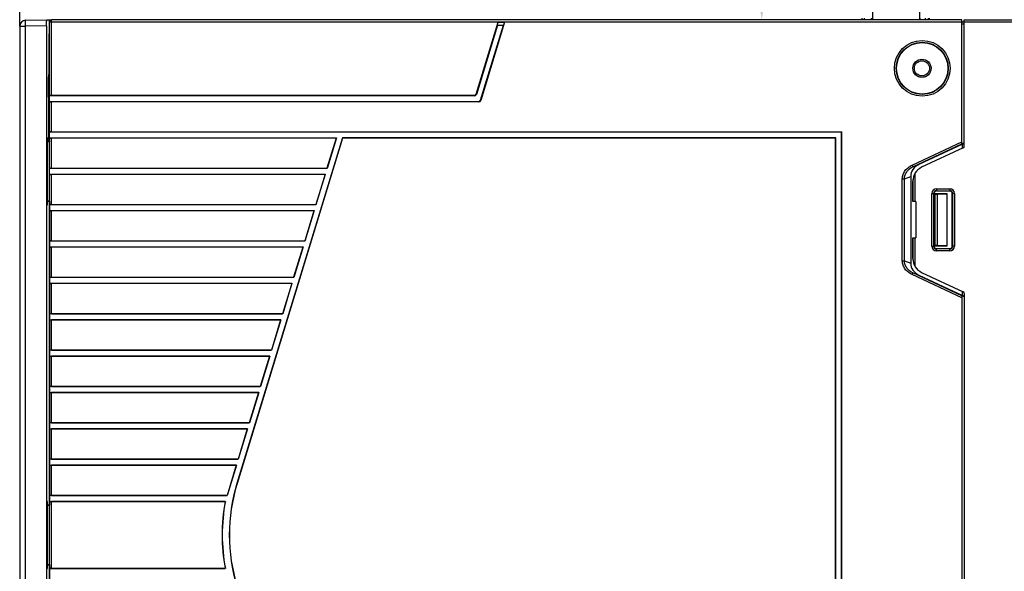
# Model space of a CAD drawing. Header units: millimetres. Extents: x -536 to 1170, y -857 to -283.
# Tile 28 of 39: x 613 to 776, y -469 to -378. Entities that reach past the tile are written whole.
import ezdxf

# ---------------------------------------------------------------- set-up
doc = ezdxf.new("R2010")
doc.units = ezdxf.units.MM
doc.header["$LTSCALE"] = 30.734
doc.header["$PDMODE"] = 3
doc.header["$PDSIZE"] = 2
doc.layers.get('0').update_dxf_attribs({"linetype": 'CONTINUOUS'})
doc.layers.get('Defpoints').update_dxf_attribs({"linetype": 'CONTINUOUS'})
doc.layers.add('标注', color=2, linetype='CONTINUOUS')
doc.styles.get("Standard").update_dxf_attribs({"font": 'txt', "width": 0.707})
doc.dimstyles.get("Standard").update_dxf_attribs({"dimtxt": 7, "dimasz": 4, "dimexe": 2, "dimexo": 0, "dimtad": 0, "dimtih": 1, "dimtoh": 1, "dimdec": 1, "dimdsep": 46, "dimtxsty": 'Standard', "dimcen": 0.09, "dimclrd": 256, "dimclre": 256, "dimclrt": 256, "dimadec": 0, "dimazin": 0, "dimtp": 0.01, "dimtm": 0.01, "dimtfac": 1, "dimtdec": 1, "dimtofl": 0, "dimtmove": 0, "dimatfit": 3, "dimfxl": 0, "dimtolj": 1, "dimarcsym": 0})

# ---------------------------------------------------------------- blocks, each defined once
blk = doc.blocks.new('*D38')
at = {"layer": 'Defpoints', "color": 0}
for p in [(787, -349.18), (613, -378.8), (787, -378.03)]:
    blk.add_point(p, dxfattribs=at)
at = {"layer": '标注', "lineweight": -2}
for p, q in [((613, -378.8), (613, -347.18)), ((787, -378.03), (787, -347.18)), ((617, -349.18), (691.48, -349.18)), ((783, -349.18), (712.53, -349.18))]:
    blk.add_line(p, q, dxfattribs=at)
at = {"layer": '标注'}
for points in [[(617, -348.51), (617, -349.84), (613, -349.18)], [(783, -349.84), (783, -348.51), (787, -349.18)]]:
    blk.add_solid(points, dxfattribs=at)
at = {"layer": '标注', "color": 0, "insert": (702, -349.18), "char_height": 7, "attachment_point": 5}
blk.add_mtext('\\A1;{\\A1;173%%p1}', dxfattribs=at)
blk = doc.blocks.new('*D46')
at = {"layer": 'Defpoints', "color": 0}
for p in [(754.57, -364.08), (735.55, -377.73), (753.87, -377.73)]:
    blk.add_point(p, dxfattribs=at)
at = {"layer": '标注', "lineweight": -2}
for p, q in [((735.55, -364.08), (735.55, -359.29)), ((735.55, -359.29), (739.55, -359.29)), ((754.57, -364.08), (733.55, -364.08)), ((735.55, -368.08), (735.55, -373.73)), ((753.87, -377.73), (733.55, -377.73))]:
    blk.add_line(p, q, dxfattribs=at)
at = {"layer": '标注'}
for points in [[(736.22, -368.08), (734.88, -368.08), (735.55, -364.08)], [(734.88, -373.73), (736.22, -373.73), (735.55, -377.73)]]:
    blk.add_solid(points, dxfattribs=at)
at = {"layer": '标注', "insert": (743.48, -359.29), "char_height": 7, "attachment_point": 5}
blk.add_mtext('\\A1;\\A1;14', dxfattribs=at)

msp = doc.modelspace()

# ---------------------------------------------------------------- linework, layer by layer
for p, q in [((753.87, -377.73), (753.87, -365.08)), ((761.62, -365.08), (761.62, -377.73))]:
    msp.add_line(p, q)
at = {"linetype": 'Continuous'}
for p, q in [((613, -378.79), (613.98, -378.79)), ((613, -378.8), (613, -546.68)), ((613.98, -377.8), (617.47, -377.73)), ((617.45, -378.73), (613.98, -378.79)), ((613.98, -545.17), (613.98, -378.79)), ((617.45, -378.73), (617.45, -545.23)), ((617.47, -377.73), (618.2, -377.73)), ((617.9, -397.76), (617.9, -378.03)), ((617.9, -397.76), (617.9, -378.03)), ((617.93, -390.25), (617.93, -378.03)), ((617.93, -378.03), (768.6, -378.03)), ((618.07, -377.73), (618.01, -377.77)), ((618.07, -377.77), (618.01, -377.77)), ((618.23, -390.22), (618.23, -377.73)), ((768.6, -377.73), (618.23, -377.73)), ((768.6, -377.73), (618.23, -377.73)), ((688.39, -390.02), (692.02, -378.13)), ((691.9, -378.63), (688.42, -390.03)), ((689.12, -391.01), (692.91, -378.63)), ((693.09, -378.13), (689.15, -391.02)), ((691.9, -378.63), (692.02, -378.13)), ((691.9, -378.63), (692.91, -378.63)), ((692.02, -378.13), (693.09, -378.13)), ((693.09, -378.13), (692.91, -378.63)), ((752.14, -377.73), (752.14, -377.43)), ((752.54, -377.73), (752.54, -377.43)), ((753.69, -377.73), (753.69, -377.43)), ((761.71, -377.73), (761.71, -377.43)), ((762.6, -377.73), (762.6, -377.43)), ((763.09, -377.73), (763.09, -377.43)), ((763.24, -377.73), (763.24, -377.43)), ((768.6, -398.2), (768.6, -377.73)), ((769, -378.13), (768.6, -378.13)), ((769, -378.43), (768.6, -378.43)), ((769, -398.58), (769, -377.73)), ((769, -377.73), (786.7, -377.73)), ((769, -377.73), (786.7, -377.73)), ((769, -378.03), (787, -378.03)), ((617.87, -379.89), (617.9, -379.85)), ((617.9, -379.89), (617.87, -379.89)), ((617.81, -380.94), (617.81, -386.74)), ((617.75, -386.82), (617.81, -386.74)), ((762, -385.73), (762, -385.73)), ((762, -385.73), (762, -385.73)), ((762, -385.73), (762, -385.73)), ((762, -385.73), (762, -385.73)), ((617.71, -388.32), (617.71, -389.15)), ((617.71, -388.32), (617.9, -388.32)), ((617.93, -389.15), (617.71, -389.15)), ((688.11, -390.22), (618.23, -390.22)), ((688.11, -390.22), (688.11, -390.25)), ((688.39, -390.02), (688.42, -390.03)), ((617.75, -390.66), (617.77, -390.66)), ((617.75, -390.66), (617.77, -390.66)), ((617.77, -390.66), (617.77, -397.55)), ((617.93, -391.21), (617.93, -390.25)), ((688.11, -390.25), (617.93, -390.25)), ((617.93, -396.25), (617.93, -391.21)), ((617.93, -391.21), (688.85, -391.21)), ((618.23, -396.22), (618.23, -391.24)), ((688.85, -391.24), (618.23, -391.24)), ((688.85, -391.24), (688.85, -391.21)), ((689.15, -391.02), (689.12, -391.01)), ((617.93, -397.21), (617.93, -396.25)), ((748.73, -396.25), (617.93, -396.25)), ((618.23, -396.22), (748.76, -396.22)), ((748.76, -396.22), (748.73, -396.25)), ((748.73, -523.21), (748.73, -396.25)), ((748.76, -523.24), (748.76, -396.22)), ((617.54, -397.71), (617.54, -407.76)), ((617.62, -397.72), (617.54, -397.71)), ((617.54, -397.76), (617.9, -397.76)), ((617.54, -397.76), (617.9, -397.76)), ((617.54, -397.81), (617.89, -397.81)), ((617.6, -397.22), (617.55, -397.21)), ((617.6, -397.22), (617.58, -397.22)), ((617.62, -397.76), (617.62, -397.72)), ((617.77, -397.55), (617.9, -397.68)), ((617.89, -397.81), (617.89, -407.66)), ((617.9, -397.68), (617.9, -397.76)), ((617.9, -397.76), (617.91, -397.81)), ((617.93, -402.25), (617.93, -397.21)), ((617.93, -397.21), (665.31, -397.21)), ((618.23, -402.22), (618.23, -397.24)), ((665.27, -397.24), (618.23, -397.24)), ((666.31, -397.21), (648.87, -454.25)), ((666.33, -397.23), (648.89, -454.25)), ((665.27, -397.24), (663.74, -402.22)), ((665.31, -397.21), (663.77, -402.25)), ((665.31, -397.21), (665.27, -397.24)), ((747.77, -397.21), (666.31, -397.21)), ((747.75, -397.23), (666.33, -397.23)), ((747.75, -522.23), (747.75, -397.23)), ((747.77, -522.25), (747.77, -397.21)), ((760.39, -401.7), (768.6, -397.87)), ((760.51, -401.97), (768.6, -398.2)), ((768.7, -398.24), (761.5, -401.6)), ((769, -398.01), (768.6, -398.2)), ((768.7, -398.24), (769, -398.12)), ((768.7, -398.91), (768.7, -398.24)), ((768.83, -398.85), (761.95, -402.06)), ((760.51, -401.97), (761.5, -401.6)), ((617.93, -403.21), (617.93, -402.25)), ((663.77, -402.25), (617.93, -402.25)), ((617.93, -408.25), (617.93, -403.21)), ((617.93, -403.21), (663.47, -403.21)), ((618.23, -402.22), (663.74, -402.22)), ((618.23, -408.22), (618.23, -403.24)), ((663.43, -403.24), (618.23, -403.24)), ((663.43, -403.24), (661.91, -408.22)), ((663.47, -403.21), (661.93, -408.25)), ((663.47, -403.21), (663.43, -403.24)), ((663.77, -402.25), (663.74, -402.22)), ((760.39, -401.7), (760.51, -401.97)), ((760.8, -403.14), (760.8, -407.73)), ((758.76, -417.51), (758.76, -403.95)), ((758.76, -403.95), (759.11, -403.95)), ((759.11, -403.95), (760.14, -403.57)), ((759.11, -417.51), (759.11, -403.95)), ((760.14, -403.57), (760.14, -417.9)), ((760.5, -404.33), (760.5, -407.73)), ((760.5, -407.73), (760.5, -404.33)), ((763.64, -415.08), (763.64, -406.38)), ((763.64, -406.38), (764, -406.38)), ((763.94, -415.08), (763.94, -406.38)), ((764, -406.38), (764, -415.08)), ((764.12, -406.45), (764.12, -415.02)), ((766.19, -406.45), (764.12, -406.45)), ((764.12, -406.45), (764.15, -406.48)), ((764.15, -414.98), (764.15, -406.48)), ((764.15, -406.48), (764.55, -406.48)), ((764.4, -405.62), (764.4, -405.98)), ((764.4, -405.62), (766.6, -405.62)), ((764.4, -405.92), (766.6, -405.92)), ((766.6, -405.98), (764.4, -405.98)), ((764.55, -406.48), (766.18, -406.45)), ((764.55, -414.98), (764.55, -406.48)), ((766.19, -406.45), (766.18, -406.45)), ((766.18, -415.01), (766.18, -406.45)), ((766.19, -415.02), (766.19, -406.45)), ((766.6, -405.62), (766.6, -405.98)), ((767.01, -415.08), (767.01, -406.38)), ((767.36, -406.38), (767.01, -406.38)), ((767.06, -406.38), (767.06, -415.08)), ((767.36, -406.38), (767.36, -415.08)), ((617.89, -407.66), (617.54, -407.66)), ((617.9, -407.7), (617.54, -407.7)), ((617.9, -407.7), (617.54, -407.7)), ((617.54, -407.76), (617.62, -407.75)), ((617.62, -407.75), (617.62, -407.7)), ((617.91, -407.66), (617.9, -407.7)), ((617.9, -407.7), (617.9, -457.76)), ((617.9, -457.76), (617.9, -407.7)), ((617.9, -457.76), (617.9, -407.7)), ((761, -407.73), (760.5, -407.73)), ((761, -407.73), (761, -413.73)), ((617.55, -408.25), (617.6, -408.25)), ((617.58, -408.25), (617.6, -408.25)), ((617.61, -408.24), (617.61, -408.22)), ((617.93, -409.21), (617.93, -408.25)), ((661.93, -408.25), (617.93, -408.25)), ((617.93, -414.25), (617.93, -409.21)), ((617.93, -409.21), (661.64, -409.21)), ((618.23, -408.22), (661.91, -408.22)), ((618.23, -414.22), (618.23, -409.24)), ((661.6, -409.24), (618.23, -409.24)), ((661.6, -409.24), (660.08, -414.22)), ((661.64, -409.21), (660.1, -414.25)), ((661.64, -409.21), (661.6, -409.24)), ((661.93, -408.25), (661.91, -408.22)), ((617.93, -415.21), (617.93, -414.25)), ((660.1, -414.25), (617.93, -414.25)), ((618.23, -414.22), (660.08, -414.22)), ((660.1, -414.25), (660.08, -414.22)), ((760.5, -413.73), (760.5, -417.14)), ((760.5, -417.14), (760.5, -413.73)), ((760.5, -413.73), (761, -413.73)), ((760.8, -413.73), (760.8, -418.33)), ((617.93, -420.25), (617.93, -415.21)), ((617.93, -415.21), (659.81, -415.21)), ((618.23, -420.22), (618.23, -415.24)), ((659.76, -415.24), (618.23, -415.24)), ((659.76, -415.24), (658.24, -420.22)), ((659.81, -415.21), (658.26, -420.25)), ((659.81, -415.21), (659.76, -415.24)), ((763.64, -415.08), (764, -415.08)), ((764.12, -415.02), (764.15, -414.98)), ((764.12, -415.02), (766.19, -415.02)), ((764.55, -414.98), (764.15, -414.98)), ((764.4, -415.84), (764.4, -415.49)), ((764.4, -415.49), (766.6, -415.49)), ((766.6, -415.54), (764.4, -415.54)), ((766.6, -415.84), (764.4, -415.84)), ((766.18, -415.01), (764.55, -414.98)), ((766.6, -415.84), (766.6, -415.49)), ((767.36, -415.08), (767.01, -415.08)), ((758.76, -417.51), (759.11, -417.51)), ((759.11, -417.51), (760.14, -417.9)), ((760.39, -419.77), (760.51, -419.5)), ((760.51, -419.5), (761.5, -419.87)), ((768.6, -423.27), (760.51, -419.5)), ((761.95, -419.41), (768.83, -422.62)), ((617.93, -421.21), (617.93, -420.25)), ((658.26, -420.25), (617.93, -420.25)), ((618.23, -420.22), (658.24, -420.22)), ((658.26, -420.25), (658.24, -420.22)), ((768.6, -423.6), (760.39, -419.77)), ((761.5, -419.87), (768.7, -423.22)), ((617.93, -426.25), (617.93, -421.21)), ((617.93, -421.21), (657.97, -421.21)), ((618.23, -426.22), (618.23, -421.24)), ((657.93, -421.24), (618.23, -421.24)), ((657.93, -421.24), (656.41, -426.22)), ((657.97, -421.21), (656.43, -426.25)), ((657.97, -421.21), (657.93, -421.24)), ((768.7, -423.22), (768.7, -422.56)), ((768.6, -423.26), (768.6, -500.2)), ((769, -423.45), (768.6, -423.26)), ((769, -423.35), (768.7, -423.22)), ((769, -422.89), (769, -500.58)), ((617.93, -427.21), (617.93, -426.25)), ((656.43, -426.25), (617.93, -426.25)), ((617.93, -432.25), (617.93, -427.21)), ((617.93, -427.21), (656.14, -427.21)), ((618.23, -426.22), (656.41, -426.22)), ((618.23, -432.22), (618.23, -427.24)), ((656.09, -427.24), (618.23, -427.24)), ((656.09, -427.24), (654.57, -432.22)), ((656.14, -427.21), (654.6, -432.25)), ((656.14, -427.21), (656.09, -427.24)), ((656.43, -426.25), (656.41, -426.22)), ((617.93, -433.21), (617.93, -432.25)), ((654.6, -432.25), (617.93, -432.25)), ((618.23, -432.22), (654.57, -432.22)), ((654.6, -432.25), (654.57, -432.22)), ((617.93, -438.25), (617.93, -433.21)), ((617.93, -433.21), (654.3, -433.21)), ((618.23, -438.22), (618.23, -433.24)), ((654.26, -433.24), (618.23, -433.24)), ((654.26, -433.24), (652.74, -438.22)), ((654.3, -433.21), (652.76, -438.25)), ((654.3, -433.21), (654.26, -433.24)), ((617.93, -439.21), (617.93, -438.25)), ((652.76, -438.25), (617.93, -438.25)), ((618.23, -438.22), (652.74, -438.22)), ((652.76, -438.25), (652.74, -438.22)), ((617.93, -444.25), (617.93, -439.21)), ((617.93, -439.21), (652.47, -439.21)), ((618.23, -444.22), (618.23, -439.24)), ((652.43, -439.24), (618.23, -439.24)), ((652.43, -439.24), (650.9, -444.22)), ((652.47, -439.21), (650.93, -444.25)), ((652.47, -439.21), (652.43, -439.24)), ((617.93, -445.21), (617.93, -444.25)), ((650.93, -444.25), (617.93, -444.25)), ((617.93, -450.25), (617.93, -445.21)), ((617.93, -445.21), (650.63, -445.21)), ((618.23, -444.22), (650.9, -444.22)), ((618.23, -450.22), (618.23, -445.24)), ((650.59, -445.24), (618.23, -445.24)), ((650.59, -445.24), (649.07, -450.22)), ((650.63, -445.21), (649.09, -450.25)), ((650.63, -445.21), (650.59, -445.24)), ((650.93, -444.25), (650.9, -444.22)), ((617.93, -451.21), (617.93, -450.25)), ((649.09, -450.25), (617.93, -450.25)), ((618.23, -450.22), (649.07, -450.22)), ((649.09, -450.25), (649.07, -450.22)), ((617.93, -456.25), (617.93, -451.21)), ((617.93, -451.21), (648.8, -451.21)), ((618.23, -456.22), (618.23, -451.24)), ((648.76, -451.24), (618.23, -451.24)), ((648.76, -451.24), (647.24, -456.22)), ((648.8, -451.21), (647.26, -456.25)), ((648.8, -451.21), (648.76, -451.24)), ((617.93, -457.21), (617.93, -456.25)), ((647.26, -456.25), (617.93, -456.25)), ((618.23, -456.22), (647.24, -456.22)), ((647.26, -456.25), (647.24, -456.22)), ((617.62, -457.72), (617.53, -457.71)), ((617.54, -457.71), (617.54, -467.76)), ((617.54, -457.76), (617.9, -457.76)), ((617.54, -457.76), (617.9, -457.76)), ((617.54, -457.81), (617.89, -457.81)), ((617.6, -457.22), (617.55, -457.21)), ((617.6, -457.22), (617.58, -457.22)), ((617.62, -457.76), (617.62, -457.72)), ((617.89, -457.81), (617.89, -467.66)), ((617.9, -457.76), (617.91, -457.81)), ((617.93, -468.25), (617.93, -457.21)), ((617.93, -457.21), (646.96, -457.21)), ((618.23, -468.22), (618.23, -457.24)), ((646.92, -457.24), (618.23, -457.24)), ((646.92, -457.24), (646.96, -457.21)), ((617.89, -467.66), (617.54, -467.66)), ((617.9, -467.7), (617.54, -467.7)), ((617.9, -467.7), (617.54, -467.7)), ((617.54, -467.76), (617.62, -467.75)), ((617.55, -468.25), (617.6, -468.25)), ((617.58, -468.25), (617.6, -468.25)), ((617.61, -468.24), (617.61, -468.22)), ((617.62, -467.75), (617.62, -467.7)), ((617.91, -467.66), (617.9, -467.7)), ((617.9, -467.7), (617.9, -504.93)), ((617.9, -505.76), (617.9, -467.7)), ((617.9, -505.76), (617.9, -467.7)), ((617.93, -469.21), (617.93, -468.25)), ((617.93, -468.25), (646.96, -468.25)), ((618.23, -468.22), (646.92, -468.22)), ((646.92, -468.22), (646.96, -468.25))]:
    msp.add_line(p, q, dxfattribs=at)
for centre, radius in [((762.05, -385.73), 4.6), ((762.05, -385.73), 4.3), ((762.05, -385.73), 4.25), ((762, -385.73), 1.5), ((762, -385.73), 1.25)]:
    msp.add_circle(centre, radius, dxfattribs=at)
for centre, radius, start, end in [((614, -378.79), 1, 91, 180), ((614, -378.79), 1, 91, 180), ((618.23, -378.03), 0.299, 134.4784, 149.7008), ((768.2, -378.23), 0.5, 22.2707, 35.437), ((768.2, -378.23), 0.501, 13.6605, 22.199), ((618.75, -386.82), 0.993, 179.98, 210.1473), ((618.8, -386.74), 0.988, 180.06, 183.5488), ((618.79, -386.75), 0.984, 202.3386, 204.3853), ((618.78, -386.8), 1.03, 210.0713, 213.2765), ((762, -385.43), 1.75, 242.6027, 297.2485), ((618.75, -390.65), 0.999, 149.9776, 179.9182), ((618.77, -390.67), 1.01, 151.166, 156.6607), ((618.79, -390.68), 1.02, 147.9781, 151.1795), ((688.11, -389.93), 0.289, 270, 343), ((688.11, -389.93), 0.321, 270, 343), ((618.76, -390.67), 0.997, 156.7465, 179.9764), ((688.85, -390.93), 0.279, 270, 343), ((688.85, -390.93), 0.311, 270, 343), ((768.7, -398.58), 0.3, 295, 0), ((763, -404.33), 2.5, 115, 180), ((763, -404.33), 2.5, 170.8719, 180), ((764.4, -406.38), 0.76, 90, 180), ((764.4, -406.38), 0.46, 90, 180), ((766.6, -406.38), 0.76, 0, 90), ((766.6, -406.38), 0.46, 0, 90), ((599.07, -407.75), 18.55, 359.4178, 0.0275), ((607.59, -407.85), 10.02, 358.5287, 359.4819), ((764.4, -415.08), 0.76, 180, 270), ((764.4, -415.08), 0.46, 180, 270), ((766.6, -415.08), 0.76, 270, 0), ((766.6, -415.08), 0.46, 270, 0), ((763, -417.14), 2.5, 180, 245), ((763, -417.14), 2.5, 180, 189.2765), ((768.7, -422.89), 0.3, 0, 65), ((676.63, -462.73), 29.02, 163, 197), ((676.63, -462.73), 29, 163, 197), ((676.43, -462.73), 30.01, 169.4602, 190.5398), ((676.43, -462.73), 29.98, 169.3877, 190.6123), ((599.07, -467.75), 18.55, 359.4178, 0.0275), ((607.59, -467.85), 10.02, 358.5287, 359.4819)]:
    msp.add_arc(centre, radius, start, end, dxfattribs=at)
for centre, major_axis, ratio, start_param, end_param in [((617.55, -397.71), (0, 0.5), 0.026216, 7.293633, 7.850932), ((617.6, -397.72), (0, 0.5), 0.026156, 4.71315, 5.902968), ((619.76, -397.55), (2, 0), 0.026186, -3.115413, -2.769605), ((618.9, -397.68), (1, 0), 0.026186, -3.115413, -3.058895), ((762.39, -403.39), (2.14, 0.8), 0.875131, 1.661063, 2.825829), ((764.4, -406.38), (0.406, 0), 1, 1.570187, 3.141593), ((766.6, -406.38), (0.405, 0), 1, 0, 1.570187), ((617.55, -407.75), (0, 0.5), 0.026216, -4.70934, -4.15204), ((764.4, -415.08), (0.406, 0), 1, -3.141593, -1.570187), ((766.6, -415.08), (0.405, 0), 1, -1.570187, 0), ((762.39, -418.07), (-2.14, 0.8), 0.875131, 0.315763, 1.48053), ((617.55, -457.71), (0, 0.5), 0.026216, 7.293633, 7.850932), ((617.6, -457.72), (0, 0.5), 0.026156, 4.71315, 5.902968), ((617.55, -467.75), (0, 0.5), 0.026216, -4.70934, -4.15204)]:
    msp.add_ellipse(centre, major_axis=major_axis, ratio=ratio, start_param=start_param, end_param=end_param, dxfattribs=at)
for points, knots in [([(613.98, -378.79), (613.98, -378.67), (613.98, -378.44), (613.98, -378.17), (613.98, -377.99), (613.98, -377.9), (613.98, -377.84), (613.98, -377.81), (613.98, -377.8)], [0, 0, 0, 0, 0.370353, 0.688215, 0.812775, 0.908428, 0.971502, 1, 1, 1, 1]), ([(613.98, -377.8), (613.98, -377.8), (613.98, -377.8), (613.98, -377.8), (613.98, -377.8)], [0, 0, 0, 0, 0.671515, 1, 1, 1, 1]), ([(617.45, -378.73), (617.45, -378.67), (617.45, -378.54), (617.45, -378.36), (617.45, -378.19), (617.45, -378.04), (617.46, -377.93), (617.46, -377.86), (617.46, -377.81), (617.47, -377.78), (617.47, -377.76), (617.47, -377.74), (617.47, -377.73), (617.47, -377.73)], [0, 0, 0, 0, 0.194366, 0.382063, 0.554769, 0.706053, 0.830238, 0.880726, 0.922765, 0.955884, 0.979849, 0.994513, 1, 1, 1, 1]), ([(617.93, -378.03), (617.93, -378.03), (617.93, -378.02), (617.93, -378.02), (617.93, -378.01), (617.93, -378.01), (617.93, -378.01), (617.93, -378.01), (617.93, -378.01), (617.93, -378), (617.94, -378), (617.94, -377.99), (617.94, -377.99), (617.94, -377.98), (617.94, -377.98), (617.94, -377.98), (617.94, -377.98), (617.94, -377.98), (617.94, -377.97), (617.94, -377.97), (617.94, -377.96), (617.94, -377.96), (617.94, -377.96), (617.94, -377.96), (617.94, -377.95), (617.94, -377.95), (617.95, -377.95), (617.95, -377.95), (617.95, -377.94), (617.95, -377.94), (617.95, -377.93), (617.95, -377.93), (617.95, -377.93), (617.95, -377.93), (617.95, -377.93), (617.95, -377.92), (617.96, -377.92), (617.96, -377.91), (617.96, -377.91), (617.96, -377.91), (617.96, -377.9), (617.96, -377.9), (617.96, -377.9), (617.97, -377.9), (617.97, -377.89), (617.97, -377.89), (617.97, -377.88), (617.97, -377.88)], [0, 0, 0, 0, 0.0625, 0.09375, 0.125, 0.140625, 0.15625, 0.164062, 0.171875, 0.1875, 0.21875, 0.25, 0.28125, 0.3125, 0.328125, 0.335938, 0.34375, 0.359375, 0.375, 0.4375, 0.46875, 0.484375, 0.492188, 0.5, 0.507812, 0.515625, 0.53125, 0.5625, 0.59375, 0.625, 0.640625, 0.65625, 0.664062, 0.671875, 0.6875, 0.71875, 0.75, 0.78125, 0.8125, 0.828125, 0.835938, 0.84375, 0.859375, 0.875, 0.90625, 0.9375, 1, 1, 1, 1]), ([(617.97, -377.88), (617.98, -377.88), (617.98, -377.87), (617.98, -377.87), (617.98, -377.87), (617.99, -377.86), (617.99, -377.86), (617.99, -377.86), (617.99, -377.86), (617.99, -377.86), (617.99, -377.85), (618, -377.85), (618, -377.85), (618, -377.84), (618, -377.84), (618, -377.84), (618.01, -377.84), (618.01, -377.84), (618.01, -377.83), (618.01, -377.83), (618.02, -377.82), (618.02, -377.82), (618.02, -377.82), (618.02, -377.82), (618.02, -377.82), (618.02, -377.82), (618.03, -377.82), (618.03, -377.81), (618.03, -377.81), (618.04, -377.81), (618.04, -377.8), (618.04, -377.8), (618.04, -377.8), (618.04, -377.8), (618.05, -377.8), (618.05, -377.8), (618.05, -377.79), (618.06, -377.79), (618.06, -377.79), (618.06, -377.79), (618.06, -377.79), (618.07, -377.78), (618.07, -377.78), (618.07, -377.78), (618.07, -377.78), (618.08, -377.78), (618.08, -377.77), (618.09, -377.77)], [0, 0, 0, 0, 0.0625, 0.09375, 0.125, 0.140625, 0.15625, 0.164062, 0.171875, 0.1875, 0.21875, 0.25, 0.28125, 0.3125, 0.328125, 0.335938, 0.34375, 0.359375, 0.375, 0.4375, 0.46875, 0.484375, 0.492188, 0.5, 0.507812, 0.515625, 0.53125, 0.5625, 0.59375, 0.625, 0.640625, 0.65625, 0.664062, 0.671875, 0.6875, 0.71875, 0.75, 0.78125, 0.8125, 0.828125, 0.835938, 0.84375, 0.859375, 0.875, 0.90625, 0.9375, 1, 1, 1, 1]), ([(618, -377.8), (618.01, -377.8), (618.01, -377.79), (618.01, -377.78), (618.01, -377.77)], [0, 0, 0, 0, 0.725214, 1, 1, 1, 1]), ([(618.09, -377.77), (618.09, -377.77), (618.09, -377.77), (618.1, -377.77), (618.1, -377.76), (618.11, -377.76), (618.11, -377.76), (618.11, -377.76), (618.11, -377.76), (618.11, -377.76), (618.12, -377.76), (618.12, -377.76), (618.12, -377.75), (618.13, -377.75), (618.13, -377.75), (618.13, -377.75), (618.13, -377.75), (618.14, -377.75), (618.14, -377.75), (618.14, -377.75), (618.15, -377.75), (618.15, -377.74), (618.15, -377.74), (618.16, -377.74), (618.16, -377.74), (618.16, -377.74), (618.16, -377.74), (618.16, -377.74), (618.17, -377.74), (618.17, -377.74), (618.17, -377.74), (618.18, -377.74), (618.18, -377.74), (618.18, -377.74), (618.18, -377.74), (618.19, -377.74), (618.19, -377.74), (618.19, -377.74), (618.2, -377.74), (618.2, -377.73), (618.21, -377.73), (618.21, -377.73), (618.21, -377.73), (618.21, -377.73), (618.21, -377.73), (618.22, -377.73), (618.23, -377.73), (618.23, -377.73), (618.23, -377.73)], [0, 0, 0, 0, 0.0625, 0.09375, 0.125, 0.140625, 0.15625, 0.164062, 0.171875, 0.1875, 0.21875, 0.25, 0.28125, 0.3125, 0.328125, 0.335938, 0.34375, 0.359375, 0.375, 0.40625, 0.4375, 0.46875, 0.484375, 0.492188, 0.5, 0.507812, 0.515625, 0.53125, 0.5625, 0.59375, 0.625, 0.640625, 0.65625, 0.664062, 0.671875, 0.6875, 0.71875, 0.75, 0.78125, 0.8125, 0.828125, 0.835938, 0.84375, 0.859375, 0.875, 0.90625, 0.9375, 1, 1, 1, 1]), ([(617.87, -379.89), (617.86, -379.89), (617.86, -379.9), (617.86, -379.92), (617.85, -379.96), (617.85, -380.02), (617.84, -380.12), (617.83, -380.25), (617.83, -380.41), (617.82, -380.64), (617.81, -380.82), (617.81, -380.94)], [0, 0, 0, 0, 0.010695, 0.032513, 0.064451, 0.105315, 0.210005, 0.340069, 0.489496, 0.652712, 1, 1, 1, 1]), ([(617.85, -379.97), (617.84, -380.11), (617.83, -380.43), (617.81, -380.76), (617.81, -380.94)], [0, 0, 0, 0, 0.421408, 1, 1, 1, 1]), ([(617.87, -379.89), (617.86, -379.89), (617.86, -379.9), (617.85, -379.93), (617.85, -379.95), (617.85, -379.97)], [0, 0, 0, 0, 0.104363, 0.31104, 1, 1, 1, 1]), ([(617.89, -380.92), (617.87, -380.93), (617.85, -380.93), (617.81, -380.94), (617.81, -380.94)], [0, 0, 0, 0, 0.690801, 1, 1, 1, 1]), ([(617.75, -386.82), (617.75, -386.82), (617.75, -386.83), (617.74, -386.86), (617.74, -386.9), (617.74, -386.98), (617.73, -387.1), (617.73, -387.29), (617.72, -387.51), (617.72, -387.86), (617.71, -388.13), (617.71, -388.32)], [0, 0, 0, 0, 0.00869, 0.025855, 0.051741, 0.086455, 0.180956, 0.305525, 0.455449, 0.625417, 1, 1, 1, 1]), ([(617.74, -386.9), (617.74, -386.98), (617.73, -387.16), (617.72, -387.63), (617.71, -388.03), (617.71, -388.32)], [0, 0, 0, 0, 0.154645, 0.38828, 1, 1, 1, 1]), ([(617.75, -386.82), (617.75, -386.82), (617.75, -386.86), (617.74, -386.88), (617.74, -386.9)], [0, 0, 0, 0, 0.309166, 1, 1, 1, 1]), ([(617.81, -386.74), (617.81, -386.74), (617.84, -386.74), (617.87, -386.74), (617.89, -386.74)], [0, 0, 0, 0, 0.299627, 1, 1, 1, 1]), ([(617.81, -386.8), (617.81, -386.83), (617.82, -386.94), (617.85, -387.05), (617.88, -387.12)], [0, 0, 0, 0, 0.241583, 1, 1, 1, 1]), ([(617.71, -389.15), (617.71, -389.23), (617.72, -389.52), (617.72, -389.81), (617.72, -390.02)], [0, 0, 0, 0, 0.265066, 1, 1, 1, 1]), ([(617.72, -390.02), (617.72, -390.1), (617.73, -390.25), (617.73, -390.43), (617.74, -390.54), (617.74, -390.59), (617.75, -390.63), (617.75, -390.65), (617.75, -390.65)], [0, 0, 0, 0, 0.404379, 0.715945, 0.831278, 0.917092, 0.973046, 1, 1, 1, 1]), ([(617.72, -390.02), (617.72, -390.1), (617.73, -390.22), (617.73, -390.38), (617.73, -390.47), (617.74, -390.54), (617.74, -390.59), (617.75, -390.63), (617.75, -390.65), (617.75, -390.65)], [0, 0, 0, 0, 0.404381, 0.572969, 0.715951, 0.831284, 0.917095, 0.973047, 1, 1, 1, 1]), ([(618.23, -390.22), (618.19, -390.22), (618.12, -390.22), (618.04, -390.23), (617.99, -390.24), (617.96, -390.24), (617.94, -390.25), (617.93, -390.25), (617.93, -390.25)], [0, 0, 0, 0, 0.376664, 0.696792, 0.819716, 0.911991, 0.971533, 1, 1, 1, 1]), ([(617.9, -390.68), (617.88, -390.68), (617.85, -390.68), (617.81, -390.67), (617.78, -390.67), (617.77, -390.67), (617.77, -390.67)], [0, 0, 0, 0, 0.402798, 0.706718, 0.907063, 1, 1, 1, 1]), ([(617.89, -390.68), (617.88, -390.68), (617.85, -390.68), (617.81, -390.67), (617.78, -390.67), (617.77, -390.67), (617.77, -390.67)], [0, 0, 0, 0, 0.407739, 0.711133, 0.908728, 1, 1, 1, 1]), ([(617.93, -391.21), (617.93, -391.21), (617.94, -391.22), (617.96, -391.22), (617.99, -391.23), (618.04, -391.24), (618.12, -391.24), (618.19, -391.24), (618.23, -391.24)], [0, 0, 0, 0, 0.028467, 0.088009, 0.180284, 0.303208, 0.623336, 1, 1, 1, 1]), ([(618.23, -396.22), (618.19, -396.22), (618.12, -396.22), (618.04, -396.23), (617.99, -396.24), (617.96, -396.24), (617.94, -396.25), (617.93, -396.25), (617.93, -396.25)], [0, 0, 0, 0, 0.376664, 0.696792, 0.819716, 0.911991, 0.971533, 1, 1, 1, 1]), ([(617.55, -397.22), (617.55, -397.22), (617.55, -397.23), (617.54, -397.25), (617.54, -397.28), (617.54, -397.31), (617.54, -397.32)], [0, 0, 0, 0, 0.067913, 0.261492, 0.575415, 1, 1, 1, 1]), ([(617.55, -397.22), (617.55, -397.22), (617.55, -397.22), (617.55, -397.23), (617.54, -397.25), (617.54, -397.28), (617.54, -397.31), (617.54, -397.32)], [0, 0, 0, 0, 0.018938, 0.068699, 0.262114, 0.575773, 1, 1, 1, 1]), ([(617.54, -397.32), (617.54, -397.33), (617.54, -397.37), (617.54, -397.42), (617.54, -397.45)], [0, 0, 0, 0, 0.221439, 1, 1, 1, 1]), ([(617.61, -397.25), (617.61, -397.25), (617.61, -397.24), (617.6, -397.23), (617.6, -397.22)], [0, 0, 0, 0, 0.340363, 1, 1, 1, 1]), ([(617.6, -397.22), (617.6, -397.22), (617.6, -397.22), (617.6, -397.22), (617.6, -397.22)], [0, 0, 0, 0, 0.696706, 1, 1, 1, 1]), ([(617.61, -397.25), (617.61, -397.25), (617.61, -397.24), (617.6, -397.23), (617.6, -397.22), (617.6, -397.22), (617.6, -397.22)], [0, 0, 0, 0, 0.422535, 0.725724, 0.918733, 1, 1, 1, 1]), ([(617.93, -397.21), (617.93, -397.21), (617.94, -397.22), (617.96, -397.22), (617.99, -397.23), (618.04, -397.24), (618.12, -397.24), (618.19, -397.24), (618.23, -397.24)], [0, 0, 0, 0, 0.028467, 0.088009, 0.180284, 0.303208, 0.623336, 1, 1, 1, 1]), ([(618.23, -402.22), (618.19, -402.22), (618.12, -402.22), (618.04, -402.23), (617.99, -402.24), (617.96, -402.24), (617.94, -402.25), (617.93, -402.25), (617.93, -402.25)], [0, 0, 0, 0, 0.376664, 0.696792, 0.819716, 0.911991, 0.971533, 1, 1, 1, 1]), ([(617.93, -403.21), (617.93, -403.21), (617.94, -403.22), (617.96, -403.22), (617.99, -403.23), (618.04, -403.24), (618.12, -403.24), (618.19, -403.24), (618.23, -403.24)], [0, 0, 0, 0, 0.028467, 0.088009, 0.180284, 0.303208, 0.623336, 1, 1, 1, 1]), ([(758.76, -403.95), (758.76, -403.71), (758.86, -403.22), (759.22, -402.57), (759.74, -402.05), (760.16, -401.8), (760.39, -401.7)], [0, 0, 0, 0, 0.249813, 0.499752, 0.749854, 1, 1, 1, 1]), ([(759.11, -403.95), (759.11, -403.74), (759.19, -403.31), (759.6, -402.56), (760.13, -402.15), (760.51, -401.97)], [0, 0, 0, 0, 0.250789, 0.501694, 1, 1, 1, 1]), ([(617.54, -408.02), (617.54, -408.05), (617.54, -408.11), (617.54, -408.17), (617.54, -408.21), (617.54, -408.24), (617.55, -408.24), (617.55, -408.25), (617.55, -408.25)], [0, 0, 0, 0, 0.412237, 0.729327, 0.845137, 0.929681, 0.981471, 1, 1, 1, 1]), ([(617.54, -408.02), (617.54, -408.05), (617.54, -408.1), (617.54, -408.15), (617.54, -408.19), (617.54, -408.21), (617.54, -408.24), (617.55, -408.24), (617.55, -408.25), (617.55, -408.25)], [0, 0, 0, 0, 0.412236, 0.584298, 0.729328, 0.845138, 0.929681, 0.981471, 1, 1, 1, 1]), ([(617.61, -408.22), (617.61, -408.21), (617.61, -408.17), (617.61, -408.14), (617.61, -408.11)], [0, 0, 0, 0, 0.190812, 1, 1, 1, 1]), ([(617.6, -408.25), (617.6, -408.25), (617.6, -408.24), (617.6, -408.24), (617.61, -408.24)], [0, 0, 0, 0, 0.289486, 1, 1, 1, 1]), ([(618.23, -408.22), (618.19, -408.22), (618.12, -408.22), (618.04, -408.23), (617.99, -408.24), (617.96, -408.24), (617.94, -408.25), (617.93, -408.25), (617.93, -408.25)], [0, 0, 0, 0, 0.376664, 0.696792, 0.819716, 0.911991, 0.971533, 1, 1, 1, 1]), ([(617.93, -409.21), (617.93, -409.21), (617.94, -409.22), (617.96, -409.22), (617.99, -409.23), (618.04, -409.24), (618.12, -409.24), (618.19, -409.24), (618.23, -409.24)], [0, 0, 0, 0, 0.028467, 0.088009, 0.180284, 0.303208, 0.623336, 1, 1, 1, 1]), ([(618.23, -414.22), (618.19, -414.22), (618.12, -414.22), (618.04, -414.23), (617.99, -414.24), (617.96, -414.24), (617.94, -414.25), (617.93, -414.25), (617.93, -414.25)], [0, 0, 0, 0, 0.376664, 0.696792, 0.819716, 0.911991, 0.971533, 1, 1, 1, 1]), ([(617.93, -415.21), (617.93, -415.21), (617.94, -415.22), (617.96, -415.22), (617.99, -415.23), (618.04, -415.24), (618.12, -415.24), (618.19, -415.24), (618.23, -415.24)], [0, 0, 0, 0, 0.028467, 0.088009, 0.180284, 0.303208, 0.623336, 1, 1, 1, 1]), ([(760.39, -419.77), (760.16, -419.67), (759.74, -419.42), (759.22, -418.89), (758.86, -418.24), (758.76, -417.76), (758.76, -417.51)], [0, 0, 0, 0, 0.250146, 0.500248, 0.750187, 1, 1, 1, 1]), ([(760.51, -419.5), (760.13, -419.32), (759.6, -418.9), (759.19, -418.15), (759.11, -417.72), (759.11, -417.51)], [0, 0, 0, 0, 0.498306, 0.749211, 1, 1, 1, 1]), ([(618.23, -420.22), (618.19, -420.22), (618.12, -420.22), (618.04, -420.23), (617.99, -420.24), (617.96, -420.24), (617.94, -420.25), (617.93, -420.25), (617.93, -420.25)], [0, 0, 0, 0, 0.376664, 0.696792, 0.819716, 0.911991, 0.971533, 1, 1, 1, 1]), ([(617.93, -421.21), (617.93, -421.21), (617.94, -421.22), (617.96, -421.22), (617.99, -421.23), (618.04, -421.24), (618.12, -421.24), (618.19, -421.24), (618.23, -421.24)], [0, 0, 0, 0, 0.028467, 0.088009, 0.180284, 0.303208, 0.623336, 1, 1, 1, 1]), ([(618.23, -426.22), (618.19, -426.22), (618.12, -426.22), (618.04, -426.23), (617.99, -426.24), (617.96, -426.24), (617.94, -426.25), (617.93, -426.25), (617.93, -426.25)], [0, 0, 0, 0, 0.376664, 0.696792, 0.819716, 0.911991, 0.971533, 1, 1, 1, 1]), ([(617.93, -427.21), (617.93, -427.21), (617.94, -427.22), (617.96, -427.22), (617.99, -427.23), (618.04, -427.24), (618.12, -427.24), (618.19, -427.24), (618.23, -427.24)], [0, 0, 0, 0, 0.028467, 0.088009, 0.180284, 0.303208, 0.623336, 1, 1, 1, 1]), ([(618.23, -432.22), (618.19, -432.22), (618.12, -432.22), (618.04, -432.23), (617.99, -432.24), (617.96, -432.24), (617.94, -432.25), (617.93, -432.25), (617.93, -432.25)], [0, 0, 0, 0, 0.376664, 0.696792, 0.819716, 0.911991, 0.971533, 1, 1, 1, 1]), ([(617.93, -433.21), (617.93, -433.21), (617.94, -433.22), (617.96, -433.22), (617.99, -433.23), (618.04, -433.24), (618.12, -433.24), (618.19, -433.24), (618.23, -433.24)], [0, 0, 0, 0, 0.028467, 0.088009, 0.180284, 0.303208, 0.623336, 1, 1, 1, 1]), ([(618.23, -438.22), (618.19, -438.22), (618.12, -438.22), (618.04, -438.23), (617.99, -438.24), (617.96, -438.24), (617.94, -438.25), (617.93, -438.25), (617.93, -438.25)], [0, 0, 0, 0, 0.376664, 0.696792, 0.819716, 0.911991, 0.971533, 1, 1, 1, 1]), ([(617.93, -439.21), (617.93, -439.21), (617.94, -439.22), (617.96, -439.22), (617.99, -439.23), (618.04, -439.24), (618.12, -439.24), (618.19, -439.24), (618.23, -439.24)], [0, 0, 0, 0, 0.028467, 0.088009, 0.180284, 0.303208, 0.623336, 1, 1, 1, 1]), ([(618.23, -444.22), (618.19, -444.22), (618.12, -444.22), (618.04, -444.23), (617.99, -444.24), (617.96, -444.24), (617.94, -444.25), (617.93, -444.25), (617.93, -444.25)], [0, 0, 0, 0, 0.376664, 0.696792, 0.819716, 0.911991, 0.971533, 1, 1, 1, 1]), ([(617.93, -445.21), (617.93, -445.21), (617.94, -445.22), (617.96, -445.22), (617.99, -445.23), (618.04, -445.24), (618.12, -445.24), (618.19, -445.24), (618.23, -445.24)], [0, 0, 0, 0, 0.028467, 0.088009, 0.180284, 0.303208, 0.623336, 1, 1, 1, 1]), ([(618.23, -450.22), (618.19, -450.22), (618.12, -450.22), (618.04, -450.23), (617.99, -450.24), (617.96, -450.24), (617.94, -450.25), (617.93, -450.25), (617.93, -450.25)], [0, 0, 0, 0, 0.376664, 0.696792, 0.819716, 0.911991, 0.971533, 1, 1, 1, 1]), ([(617.93, -451.21), (617.93, -451.21), (617.94, -451.22), (617.96, -451.22), (617.99, -451.23), (618.04, -451.24), (618.12, -451.24), (618.19, -451.24), (618.23, -451.24)], [0, 0, 0, 0, 0.028467, 0.088009, 0.180284, 0.303208, 0.623336, 1, 1, 1, 1]), ([(618.23, -456.22), (618.19, -456.22), (618.12, -456.22), (618.04, -456.23), (617.99, -456.24), (617.96, -456.24), (617.94, -456.25), (617.93, -456.25), (617.93, -456.25)], [0, 0, 0, 0, 0.376664, 0.696792, 0.819716, 0.911991, 0.971533, 1, 1, 1, 1]), ([(617.55, -457.22), (617.55, -457.22), (617.55, -457.23), (617.54, -457.25), (617.54, -457.28), (617.54, -457.31), (617.54, -457.32)], [0, 0, 0, 0, 0.067913, 0.261492, 0.575415, 1, 1, 1, 1]), ([(617.55, -457.22), (617.55, -457.22), (617.55, -457.22), (617.55, -457.23), (617.54, -457.25), (617.54, -457.28), (617.54, -457.31), (617.54, -457.32)], [0, 0, 0, 0, 0.018938, 0.068699, 0.262114, 0.575773, 1, 1, 1, 1]), ([(617.54, -457.32), (617.54, -457.33), (617.54, -457.37), (617.54, -457.42), (617.54, -457.45)], [0, 0, 0, 0, 0.221439, 1, 1, 1, 1]), ([(617.61, -457.25), (617.61, -457.25), (617.61, -457.24), (617.6, -457.23), (617.6, -457.22)], [0, 0, 0, 0, 0.340363, 1, 1, 1, 1]), ([(617.6, -457.22), (617.6, -457.22), (617.6, -457.22), (617.6, -457.22), (617.6, -457.22)], [0, 0, 0, 0, 0.696706, 1, 1, 1, 1]), ([(617.61, -457.25), (617.61, -457.25), (617.61, -457.24), (617.6, -457.23), (617.6, -457.22), (617.6, -457.22), (617.6, -457.22)], [0, 0, 0, 0, 0.422535, 0.725724, 0.918733, 1, 1, 1, 1]), ([(617.93, -457.21), (617.93, -457.21), (617.94, -457.22), (617.96, -457.22), (617.99, -457.23), (618.04, -457.24), (618.12, -457.24), (618.19, -457.24), (618.23, -457.24)], [0, 0, 0, 0, 0.028467, 0.088009, 0.180284, 0.303208, 0.623336, 1, 1, 1, 1]), ([(617.54, -468.02), (617.54, -468.05), (617.54, -468.11), (617.54, -468.17), (617.54, -468.21), (617.54, -468.24), (617.55, -468.24), (617.55, -468.25), (617.55, -468.25)], [0, 0, 0, 0, 0.412237, 0.729327, 0.845137, 0.929681, 0.981471, 1, 1, 1, 1]), ([(617.54, -468.02), (617.54, -468.05), (617.54, -468.1), (617.54, -468.15), (617.54, -468.19), (617.54, -468.21), (617.54, -468.24), (617.55, -468.24), (617.55, -468.25), (617.55, -468.25)], [0, 0, 0, 0, 0.412236, 0.584298, 0.729328, 0.845138, 0.929681, 0.981471, 1, 1, 1, 1]), ([(617.6, -468.25), (617.6, -468.25), (617.6, -468.24), (617.6, -468.24), (617.61, -468.24)], [0, 0, 0, 0, 0.289486, 1, 1, 1, 1]), ([(617.61, -468.22), (617.61, -468.21), (617.61, -468.17), (617.61, -468.14), (617.61, -468.11)], [0, 0, 0, 0, 0.190812, 1, 1, 1, 1]), ([(618.23, -468.22), (618.19, -468.22), (618.12, -468.22), (618.04, -468.23), (617.99, -468.24), (617.96, -468.24), (617.94, -468.25), (617.93, -468.25), (617.93, -468.25)], [0, 0, 0, 0, 0.376664, 0.696792, 0.819716, 0.911991, 0.971533, 1, 1, 1, 1])]:
    msp.add_open_spline(points, degree=3, knots=knots, dxfattribs=at)
for points in [[(617.9, -378.03), (617.9, -377.98), (617.92, -377.93), (617.94, -377.88)], [(617.93, -378.03), (617.93, -377.98), (617.95, -377.93), (617.97, -377.88)], [(617.94, -377.88), (617.97, -377.83), (618.02, -377.79), (618.07, -377.76)], [(618.02, -377.82), (618.08, -377.77), (618.16, -377.73), (618.23, -377.73)], [(618.07, -377.76), (618.11, -377.74), (618.16, -377.73), (618.2, -377.73)]]:
    msp.add_open_spline(points, degree=3, dxfattribs=at)

# ---------------------------------------------------------------- dimensions: what is measured, and where the dimension line sits
at = {"layer": '标注'}
dim = msp.add_linear_dim(base=(787, -349.18), p1=(613, -378.8), p2=(787, -378.03), text='{\\A1;173%%p1}', dimstyle='Standard', override={"dimtad": 0, "dimtih": 1, "dimtoh": 1, "dimdec": 0, "dimzin": 0, "dimtxsty": 'Standard', "dimcen": 5.0292, "dimclrt": 0, "dimtol": 0, "dimtdec": 4, "dimtzin": 0}, dxfattribs=at)
dim.commit()
dim.dimension.update_dxf_attribs({"geometry": '*D38', "text_midpoint": (702, -349.18), "dimtype": 160})
dim = msp.add_linear_dim(base=(735.55, -377.73), p1=(754.57, -364.08), p2=(753.87, -377.73), angle=90, text='\\A1;14', dimstyle='Standard', override={"dimtxsty": 'Standard'}, dxfattribs=at)
dim.commit()
dim.dimension.update_dxf_attribs({"geometry": '*D46', "text_midpoint": (743.48, -359.29), "dimtype": 160})

doc.saveas('drawing.dxf')
